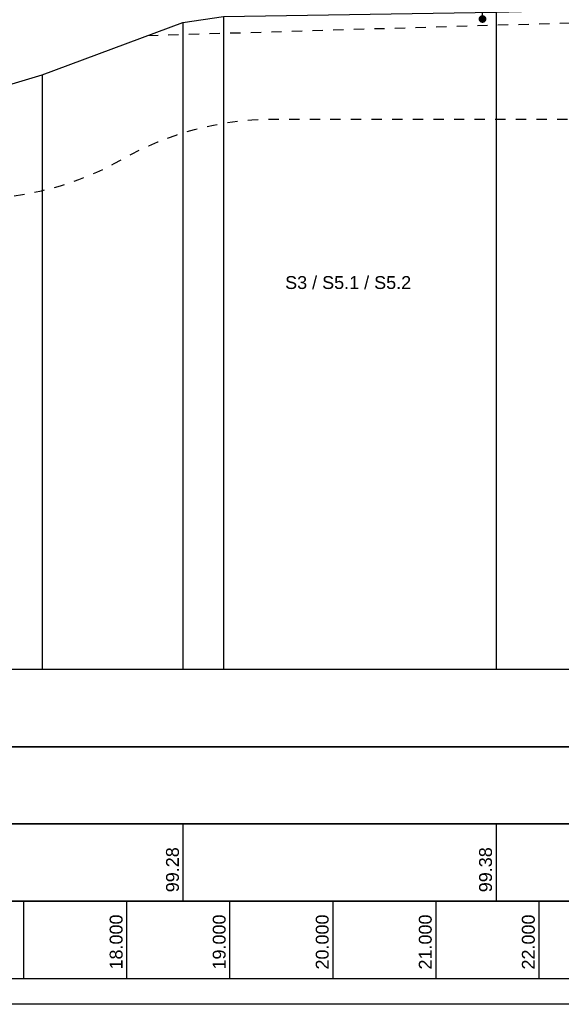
# Model space of a CAD drawing. Header units: metres. Extents: x -17 to 824, y 89 to 134.
# Tile 50 of 80: x 417 to 422, y 90 to 99. Entities that reach past the tile are written whole.
import ezdxf
from ezdxf import colors
from ezdxf.entities.mleader import LeaderData, LeaderLine
from ezdxf.math import Vec2, Vec3

# ---------------------------------------------------------------- set-up
doc = ezdxf.new("R2010")
doc.units = ezdxf.units.M
doc.linetypes.add('ACAD_ISO03W100', pattern=[30, 12, -18])
for name, color, linetype in [('BG_GT_SCHICHT', 3, 'ACAD_ISO03W100'), ('BG_GT_TE', 6, 'Continuous'), ('BW_KOERP_GESCH', 126, 'Continuous'), ('BW_Z_BEM', 52, 'Continuous'), ('ZZ_GITTER', 40, 'Continuous')]:
    doc.layers.add(name, color=color, linetype=linetype)
doc.layers.add('ZZ_AFENSTER', color=6, linetype='Continuous', plot=False)
doc.styles.add('ARI025_V_50', font='arial.ttf', dxfattribs={"height": 0.125})
doc.styles.add('Arial', font='arial.ttf')

# ---------------------------------------------------------------- blocks, each defined once
blk = doc.blocks.new('_Dot')
at = {"color": 0, "linetype": 'ByBlock', "lineweight": -2}
blk.add_line((-0.5, 0), (-1, 0), dxfattribs=at)
at = {"color": 0, "linetype": 'ByBlock', "const_width": 0.5}
blk.add_lwpolyline([(-0.25, 0, 1), (0.25, 0, 1)], format="xyb", close=True, dxfattribs=at)

msp = doc.modelspace()

# ---------------------------------------------------------------- linework, layer by layer
at = {"layer": 'BG_GT_SCHICHT', "ltscale": 0.005, "flags": 128}
msp.add_lwpolyline([(392.069, 99.5814, -0.100754), (392.7406, 99.2909, 0.136439), (397.7555, 97.7657), (401.3475, 97.69, -0.002114), (410.8069, 97.6, 0.001903), (413.96, 97.57), (416.5203, 97.57, 0.129543), (417.9633, 97.955, -0.129543), (419.4062, 98.34), (424.4375, 98.34), (429.9287, 98.34)], format="xyb", dxfattribs=at)
msp.add_lwpolyline([(418.2051, 99.1534), (424.44, 99.34), (429.9287, 99.474)], dxfattribs=at)
at = {"layer": 'BW_KOERP_GESCH'}
msp.add_lwpolyline([(388.7943, 99.6323), (393.5706, 99.6912), (395.8462, 99.714), (396.1828, 99.7137), (396.4211, 99.7053), (397.8808, 99.7322), (400, 99.746), (404.2563, 99.7738), (405.7438, 99.8306), (408.4189, 99.8188), (411.0359, 99.685), (411.9869, 99.2959), (414.2759, 98.3599), (414.9147, 98.3289), (416.2457, 98.5978), (416.8247, 98.6656), (417.1795, 98.7717), (418.5469, 99.2806), (418.9397, 99.3359), (421.5847, 99.379), (429.9287, 99.6033)], dxfattribs=at)
at = {"layer": 'BW_Z_BEM'}
for p, q in [((418.9397, 99.3359), (418.9397, 93)), ((421.5847, 99.379), (421.5847, 93)), ((418.5469, 99.2806), (418.5469, 93)), ((417.1795, 98.7717), (417.1795, 93))]:
    msp.add_line(p, q, dxfattribs=at)
at = {"layer": 'ZZ_AFENSTER'}
msp.add_lwpolyline([(383.3865, 89.75), (383.3865, 104.1), (432.3365, 104.1), (432.3365, 89.75)], close=True, dxfattribs=at)
at = {"layer": 'ZZ_GITTER'}
for p, q in [((418.5469, 91.5), (418.5469, 90.75)), ((421.5847, 91.5), (421.5847, 90.75)), ((417, 90.75), (417, 90)), ((418, 90.75), (418, 90)), ((419, 90.75), (419, 90)), ((420, 90.75), (420, 90)), ((421, 90.75), (421, 90)), ((422, 90.75), (422, 90))]:
    msp.add_line(p, q, dxfattribs=at)
at = {"layer": 'ZZ_GITTER', "transparency": 33554687}
for points in [[(388.7943, 92.25), (429.9287, 92.25), (429.9287, 93), (388.7943, 93)], [(388.7943, 91.5), (429.9287, 91.5), (429.9287, 92.25), (388.7943, 92.25)], [(388.7943, 90.75), (429.9287, 90.75), (429.9287, 91.5), (388.7943, 91.5)], [(388.7943, 90), (429.9287, 90), (429.9287, 90.75), (388.7943, 90.75)]]:
    msp.add_3dface(points, dxfattribs=at)

# ---------------------------------------------------------------- texts
at = {"layer": 'BG_GT_TE', "insert": (420.1498, 96.7542), "char_height": 0.125, "attachment_point": 5, "style": 'ARI025_V_50'}
msp.add_mtext_dynamic_manual_height_columns('S3 / S5.1 / S5.2', width=1.215182, gutter_width=0.625, heights=[0], dxfattribs=at)
at = {"layer": 'ZZ_GITTER', "char_height": 0.125, "attachment_point": 7, "rotation": 90, "line_spacing_factor": 1.004016, "style": 'Arial'}
for s, insert in [('99.28', (418.5094, 90.8375)), ('99.38', (421.5472, 90.8375)), ('18.000', (417.9625, 90.0875)), ('19.000', (418.9625, 90.0875)), ('20.000', (419.9625, 90.0875)), ('21.000', (420.9625, 90.0875)), ('22.000', (421.9625, 90.0875))]:
    msp.add_mtext(s, dxfattribs=dict(at, insert=insert))

# ---------------------------------------------------------------- leaders
at = {"layer": 'BG_GT_TE'}
ml = msp.add_multileader_mtext('Standard', dxfattribs=at)
ml.set_content('S1.2', color=256, style='ARI025_V_50')
ml.set_leader_properties(color=256, linetype='ByLayer', lineweight=-1)
ml.set_arrow_properties(name='DOT')
ml.build(insert=Vec2(0, 0))
ml.multileader.update_dxf_attribs({"dogleg_length": 0.1, "arrow_head_size": 0.075})
ctx = ml.context
ctx.base_point, ctx.char_height, ctx.arrow_head_size, ctx.landing_gap_size, ctx.plane_origin = Vec3(421.5536, 99.5993), 0.125, 0.075, 0.075, Vec3(421.4536, 99.3128)
notes = []
notes.append((ctx, [(0, (1, 1, 0), (421.4536, 99.5993), (1, 0), 0.1, [(0, [(421.4536, 99.3128)], 0, [])])]))
ctx.mtext.insert, ctx.mtext.flow_direction = Vec3(421.6286, 99.6629), 5
for ctx, leaders in notes:
    for number, flags, end, landing, length, lines in leaders:
        leader = LeaderData()
        leader.index, (leader.has_last_leader_line, leader.has_dogleg_vector, leader.attachment_direction) = number, flags
        leader.last_leader_point, leader.dogleg_vector, leader.dogleg_length = Vec3(end), Vec3(landing), length
        for number, points, colour, breaks in lines:
            line = LeaderLine()
            line.index, line.vertices, line.color, line.breaks = number, Vec3.list(points), colors.encode_raw_color(colour), breaks
            leader.lines.append(line)
        ctx.leaders.append(leader)

doc.saveas('drawing.dxf')
